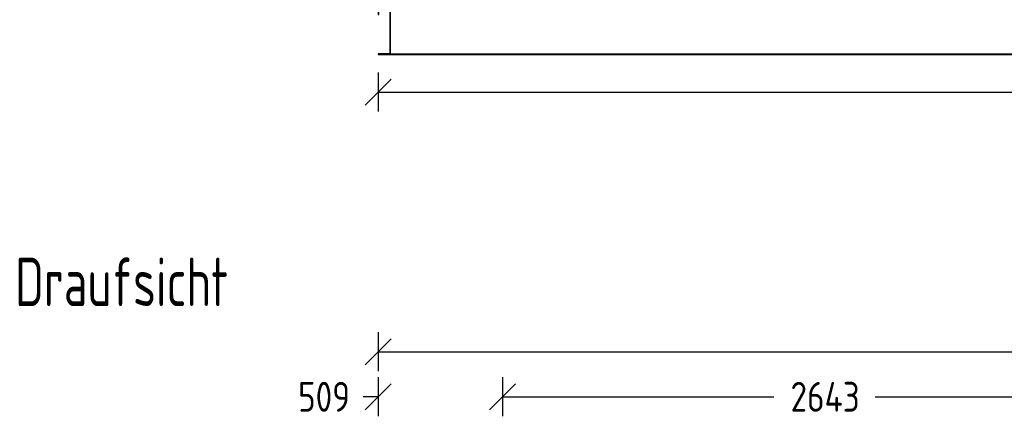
# Model space of a CAD drawing. Header units: millimetres. Extents: x -746391 to 410178, y -169697 to 100555.
# Tile 38 of 179: x 10645 to 14683, y -35072 to -33446. Entities that reach past the tile are written whole.
import ezdxf

# ---------------------------------------------------------------- set-up
doc = ezdxf.new("R2010")
doc.units = ezdxf.units.MM
doc.layers.add('1', color=7, linetype='Continuous')
doc.styles.get("Standard").update_dxf_attribs({"font": 'isocpeur.ttf', "width": 0.75})

# ---------------------------------------------------------------- blocks, each defined once
blk = doc.blocks.new('NWK17C0226701211622ANB09')
at = {"layer": '1'}
for p, q in [((4052.65, 9048.6), (9950.65, 9048.6)), ((4052.65, 9045.6), (9950.65, 9045.6))]:
    blk.add_line(p, q, dxfattribs=at)
blk = doc.blocks.new('NWK17C0226701211622ANB11')
at = {"layer": '1'}
for p, q in [((4102.65, 9225.6), (4051.65, 9225.6)), ((4051.65, 9225.6), (4051.65, 9209.6)), ((4051.65, 9209.6), (4054.65, 9209.6)), ((4054.65, 9209.6), (4054.65, 9222.6)), ((4054.65, 9222.6), (4099.65, 9222.6)), ((4099.65, 9222.6), (4099.65, 9048.6)), ((4102.65, 9045.6), (4102.65, 9225.6)), ((4099.65, 9048.6), (4052.65, 9048.6)), ((4052.65, 9048.6), (4052.65, 9045.6)), ((4052.65, 9045.6), (4102.65, 9045.6))]:
    blk.add_line(p, q, dxfattribs=at)
blk = doc.blocks.new('NWK17C0226701211622MASS15')
at = {"layer": '1'}
for p, q in [((4052.65, 8971.67), (4052.65, 8811.49)), ((3999.26, 8838.19), (4106.05, 8944.97)), ((4052.65, 8891.58), (6793.73, 8891.58))]:
    blk.add_line(p, q, dxfattribs=at)
blk = doc.blocks.new('NWK17C0226701211622MKETT10')
at = {"layer": '1'}
blk.add_blockref('NWK17C0226701211622MASS15', (0, 0), dxfattribs=at)
blk = doc.blocks.new('NWK17C0226701211622MGRP05')
at = {"layer": '1'}
blk.add_blockref('NWK17C0226701211622MKETT10', (0, 0), dxfattribs=at)
blk = doc.blocks.new('NWK17C0226701211622ANS01')
at = {"layer": '1'}
for name in ['NWK17C0226701211622ANB11', 'NWK17C0226701211622ANB09', 'NWK17C0226701211622MGRP05']:
    blk.add_blockref(name, (0, 0), dxfattribs=at)
blk = doc.blocks.new('NWK17C0226701211622ANSK02')
at = {"layer": '1', "width": 0.69}
blk.add_text('Draufsicht', height=198.68, dxfattribs=at).set_placement((2562.82, 8013.53))
blk = doc.blocks.new('NWK17C0226701211622MASS16')
at = {"layer": '1'}
for p, q in [((4052.65, 7721.66), (4052.65, 7561.48)), ((4561.65, 7721.66), (4561.65, 7561.48)), ((3999.26, 7588.18), (4106.05, 7694.97)), ((4508.26, 7588.18), (4615.05, 7694.97)), ((4052.65, 7641.57), (3991.05, 7641.57))]:
    blk.add_line(p, q, dxfattribs=at)
at = {"layer": '1', "width": 0.81}
blk.add_text('509', height=122.44, dxfattribs=at).set_placement((3723.44, 7580.35))
blk = doc.blocks.new('NWK17C0226701211622MASS17')
at = {"layer": '1'}
for p, q in [((4561.65, 7721.66), (4561.65, 7561.48)), ((7204.65, 7721.66), (7204.65, 7561.48)), ((4508.26, 7588.18), (4615.05, 7694.97)), ((7151.26, 7588.18), (7258.05, 7694.97)), ((4561.65, 7641.57), (5675.23, 7641.57)), ((6091.08, 7641.57), (7204.65, 7641.57))]:
    blk.add_line(p, q, dxfattribs=at)
at = {"layer": '1', "width": 0.81}
blk.add_text('2643', height=122.44, dxfattribs=at).set_placement((5743.38, 7580.35))
blk = doc.blocks.new('NWK17C0226701211622MKETT11')
at = {"layer": '1'}
for name in ['NWK17C0226701211622MASS16', 'NWK17C0226701211622MASS17']:
    blk.add_blockref(name, (0, 0), dxfattribs=at)
blk = doc.blocks.new('NWK17C0226701211622MASS21')
at = {"layer": '1'}
for p, q in [((3999.26, 7773), (4106.05, 7879.79)), ((4052.65, 7906.48), (4052.65, 7746.3)), ((4052.65, 7826.39), (6793.73, 7826.39))]:
    blk.add_line(p, q, dxfattribs=at)
blk = doc.blocks.new('NWK17C0226701211622MKETT12')
at = {"layer": '1'}
blk.add_blockref('NWK17C0226701211622MASS21', (0, 0), dxfattribs=at)
blk = doc.blocks.new('NWK17C0226701211622MGRP06')
at = {"layer": '1'}
for name in ['NWK17C0226701211622MKETT12', 'NWK17C0226701211622MKETT11']:
    blk.add_blockref(name, (0, 0), dxfattribs=at)
blk = doc.blocks.new('NWK17C0226701211622ANS02')
at = {"layer": '1'}
for name in ['NWK17C0226701211622ANSK02', 'NWK17C0226701211622MGRP06']:
    blk.add_blockref(name, (0, 0), dxfattribs=at)

msp = doc.modelspace()

# ---------------------------------------------------------------- block references
at = {"layer": '1'}
for name in ['NWK17C0226701211622ANS01', 'NWK17C0226701211622ANS02']:
    msp.add_blockref(name, (8063.3, -42633.9), dxfattribs=at)

doc.saveas('drawing.dxf')
